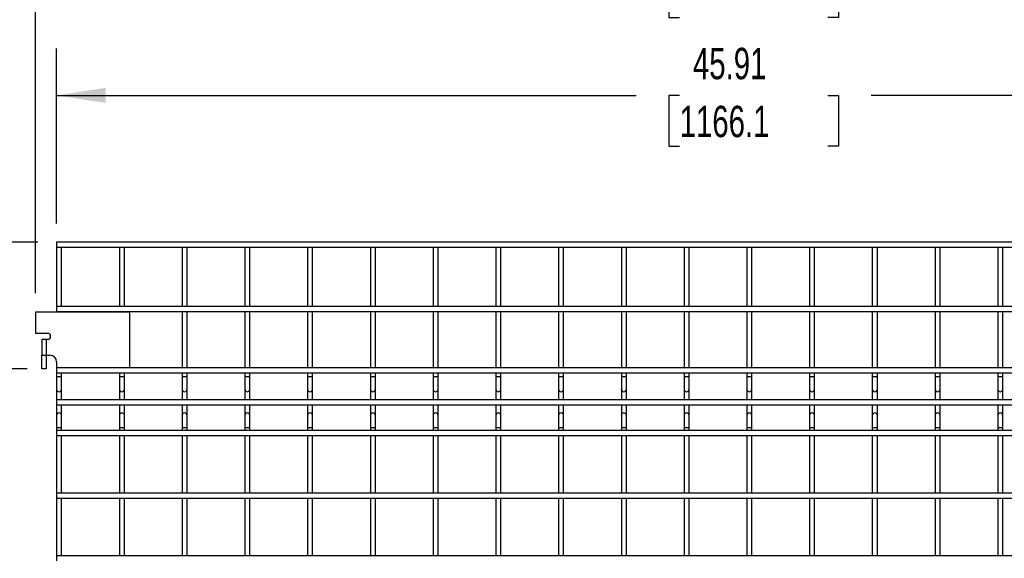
# Model space of a CAD drawing. Header units: inches. Extents: x 0.2 to 10.7, y 0.2 to 8.1.
# Tile 4 of 20: x 1.6 to 4.2, y 3.6 to 5. Entities that reach past the tile are written whole.
import ezdxf

# ---------------------------------------------------------------- set-up
doc = ezdxf.new("R2010")
doc.units = ezdxf.units.IN
doc.header["$MEASUREMENT"] = 0
doc.layers.add('DIMENSIONS', color=140, linetype='Continuous', lineweight=25)
doc.styles.add('SLDTEXTSTYLE0', font='TXT', dxfattribs={"width": 0.7})
doc.dimstyles.new('SLDDIMSTYLE4', dxfattribs={"dimtxt": 0.084961, "dimasz": 0.13, "dimexe": 0, "dimexo": 0.0625, "dimgap": 0.02124, "dimtad": 0, "dimtih": 1, "dimtoh": 1, "dimlfac": 12, "dimrnd": 1e-09, "dimzin": 12, "dimdsep": 46, "dimtxsty": 'SLDTEXTSTYLE0', "dimsah": 1, "dimcen": 0.09, "dimadec": 0, "dimazin": 3, "dimtfac": 1, "dimtofl": 0, "dimtmove": 0, "dimatfit": 3, "dimfxl": 0, "dimfrac": 2, "dimtolj": 1, "dimtzin": 12, "dimarcsym": 0})

# ---------------------------------------------------------------- blocks, each defined once
blk = doc.blocks.new('_D_4')
at = {"layer": 'DIMENSIONS'}
for p, q in [((1.6941, 4.4473), (1.6941, 4.9126)), ((5.52, 4.4473), (5.52, 4.9126)), ((1.6941, 4.7876), (3.2339, 4.7876)), ((3.349, 4.7876), (3.3205, 4.7876)), ((3.3205, 4.7876), (3.3205, 4.6525)), ((3.7428, 4.7876), (3.7713, 4.7876)), ((3.7713, 4.7876), (3.7713, 4.6525)), ((5.52, 4.7876), (3.8579, 4.7876)), ((3.3205, 4.6525), (3.349, 4.6525)), ((3.7713, 4.6525), (3.7428, 4.6525))]:
    blk.add_line(p, q, dxfattribs=at)
for points in [[(1.6941, 4.7876), (1.8241, 4.7676), (1.8241, 4.8076)], [(5.52, 4.7876), (5.39, 4.8076), (5.39, 4.7676)]]:
    blk.add_solid(points, dxfattribs=at)
at = {"layer": 'DIMENSIONS', "char_height": 0.08333, "attachment_point": 1, "style": 'SLDTEXTSTYLE0'}
for s, insert in [('45.91', (3.3843, 4.914)), ('1166.1', (3.349, 4.76))]:
    blk.add_mtext(s, dxfattribs=dict(at, insert=insert))
blk = doc.blocks.new('_D_5')
at = {"layer": 'DIMENSIONS'}
for p, q in [((1.6384, 4.2619), (1.6384, 5.2549)), ((5.5757, 4.2619), (5.5757, 5.2549)), ((1.6384, 5.1299), (3.2339, 5.1299)), ((3.349, 5.1299), (3.3205, 5.1299)), ((3.3205, 5.1299), (3.3205, 4.9949)), ((3.7428, 5.1299), (3.7713, 5.1299)), ((3.7713, 5.1299), (3.7713, 4.9949)), ((5.5757, 5.1299), (3.8579, 5.1299)), ((3.3205, 4.9949), (3.349, 4.9949)), ((3.7713, 4.9949), (3.7428, 4.9949))]:
    blk.add_line(p, q, dxfattribs=at)
for points in [[(1.6384, 5.1299), (1.7684, 5.1099), (1.7684, 5.1499)], [(5.5757, 5.1299), (5.4457, 5.1499), (5.4457, 5.1099)]]:
    blk.add_solid(points, dxfattribs=at)
at = {"layer": 'DIMENSIONS', "char_height": 0.08333, "attachment_point": 1, "style": 'SLDTEXTSTYLE0'}
for s, insert in [('47.25', (3.3843, 5.2564)), ('1200.1', (3.349, 5.1023))]:
    blk.add_mtext(s, dxfattribs=dict(at, insert=insert))
blk = doc.blocks.new('_D_7')
at = {"layer": 'DIMENSIONS'}
for p, q in [((1.6164, 4.0608), (1.0371, 4.0608)), ((1.1621, 4.0608), (1.1621, 3.4308)), ((1.0005, 3.2767), (0.972, 3.2767)), ((0.972, 3.2767), (0.972, 3.1417)), ((1.3237, 3.2767), (1.3522, 3.2767)), ((1.3522, 3.2767), (1.3522, 3.1417)), ((0.972, 3.1417), (1.0005, 3.1417)), ((1.3522, 3.1417), (1.3237, 3.1417)), ((1.1621, 2.4077), (1.1621, 3.1227)), ((1.6441, 2.4077), (1.0371, 2.4077))]:
    blk.add_line(p, q, dxfattribs=at)
for points in [[(1.1621, 4.0608), (1.1421, 3.9308), (1.1821, 3.9308)], [(1.1621, 2.4077), (1.1821, 2.5377), (1.1421, 2.5377)]]:
    blk.add_solid(points, dxfattribs=at)
at = {"layer": 'DIMENSIONS', "char_height": 0.08333, "attachment_point": 1, "style": 'SLDTEXTSTYLE0'}
for s, insert in [('19.84', (1.0005, 3.4032)), ('503.9', (1.0005, 3.2491))]:
    blk.add_mtext(s, dxfattribs=dict(at, insert=insert))
blk = doc.blocks.new('_D_8')
at = {"layer": 'DIMENSIONS'}
for p, q in [((1.6441, 4.3973), (0.6445, 4.3973)), ((0.7695, 4.3973), (0.7695, 3.7674)), ((0.608, 3.6133), (0.5794, 3.6133)), ((0.5794, 3.6133), (0.5794, 3.4783)), ((0.9311, 3.6133), (0.9596, 3.6133)), ((0.9596, 3.6133), (0.9596, 3.4783)), ((0.5794, 3.4783), (0.608, 3.4783)), ((0.9596, 3.4783), (0.9311, 3.4783)), ((0.7695, 2.4077), (0.7695, 3.4593)), ((1.6441, 2.4077), (0.6445, 2.4077))]:
    blk.add_line(p, q, dxfattribs=at)
for points in [[(0.7695, 4.3973), (0.7495, 4.2673), (0.7895, 4.2673)], [(0.7695, 2.4077), (0.7895, 2.5377), (0.7495, 2.5377)]]:
    blk.add_solid(points, dxfattribs=at)
at = {"layer": 'DIMENSIONS', "char_height": 0.08333, "attachment_point": 1, "style": 'SLDTEXTSTYLE0'}
for s, insert in [('23.88', (0.608, 3.7398)), ('606.4', (0.608, 3.5857))]:
    blk.add_mtext(s, dxfattribs=dict(at, insert=insert))

msp = doc.modelspace()

# ---------------------------------------------------------------- linework, layer by layer
for p, q in [((5.51998, 4.3973), (1.69415, 4.3973)), ((1.69415, 4.3973), (1.69415, 4.38396)), ((1.69415, 4.38396), (1.69415, 4.22646)), ((1.69415, 4.38396), (5.51998, 4.38396)), ((1.70748, 4.22646), (1.70748, 4.38396)), ((1.86081, 4.38396), (1.86081, 4.22646)), ((1.87415, 4.22646), (1.87415, 4.38396)), ((2.02748, 4.38396), (2.02748, 4.22646)), ((2.04081, 4.22646), (2.04081, 4.38396)), ((2.19415, 4.38396), (2.19415, 4.22646)), ((2.20748, 4.22646), (2.20748, 4.38396)), ((2.36081, 4.38396), (2.36081, 4.22646)), ((2.37415, 4.22646), (2.37415, 4.38396)), ((2.52748, 4.38396), (2.52748, 4.22646)), ((2.54081, 4.22646), (2.54081, 4.38396)), ((2.69415, 4.38396), (2.69415, 4.22646)), ((2.70748, 4.22646), (2.70748, 4.38396)), ((2.86081, 4.38396), (2.86081, 4.22646)), ((2.87415, 4.22646), (2.87415, 4.38396)), ((3.02748, 4.38396), (3.02748, 4.22646)), ((3.04081, 4.22646), (3.04081, 4.38396)), ((3.19415, 4.38396), (3.19415, 4.22646)), ((3.20748, 4.22646), (3.20748, 4.38396)), ((3.36081, 4.38396), (3.36081, 4.22646)), ((3.37415, 4.22646), (3.37415, 4.38396)), ((3.52748, 4.38396), (3.52748, 4.22646)), ((3.54081, 4.22646), (3.54081, 4.38396)), ((3.69415, 4.38396), (3.69415, 4.22646)), ((3.70748, 4.22646), (3.70748, 4.38396)), ((3.86081, 4.38396), (3.86081, 4.22646)), ((3.87415, 4.22646), (3.87415, 4.38396)), ((4.02748, 4.38396), (4.02748, 4.22646)), ((4.04081, 4.22646), (4.04081, 4.38396)), ((4.19415, 4.38396), (4.19415, 4.22646)), ((4.20748, 4.22646), (4.20748, 4.38396)), ((1.6384, 4.21188), (1.6384, 4.15563)), ((1.8884, 4.21188), (1.6384, 4.21188)), ((5.51998, 4.22646), (1.69415, 4.22646)), ((1.69415, 4.22646), (1.69415, 4.21313)), ((1.69415, 4.21313), (1.69415, 4.21188)), ((1.69415, 4.21313), (5.51998, 4.21313)), ((1.70748, 4.21188), (1.70748, 4.21313)), ((1.86081, 4.21313), (1.86081, 4.21188)), ((1.87415, 4.21188), (1.87415, 4.21313)), ((1.8884, 4.0648), (1.8884, 4.21188)), ((2.02748, 4.21313), (2.02748, 4.06396)), ((2.04081, 4.06396), (2.04081, 4.21313)), ((2.19415, 4.21313), (2.19415, 4.06396)), ((2.20748, 4.06396), (2.20748, 4.21313)), ((2.36081, 4.21313), (2.36081, 4.06396)), ((2.37415, 4.06396), (2.37415, 4.21313)), ((2.52748, 4.21313), (2.52748, 4.06396)), ((2.54081, 4.06396), (2.54081, 4.21313)), ((2.69415, 4.21313), (2.69415, 4.06396)), ((2.70748, 4.06396), (2.70748, 4.21313)), ((2.86081, 4.21313), (2.86081, 4.06396)), ((2.87415, 4.06396), (2.87415, 4.21313)), ((3.02748, 4.21313), (3.02748, 4.06396)), ((3.04081, 4.06396), (3.04081, 4.21313)), ((3.19415, 4.21313), (3.19415, 4.06396)), ((3.20748, 4.06396), (3.20748, 4.21313)), ((3.36081, 4.21313), (3.36081, 4.06396)), ((3.37415, 4.06396), (3.37415, 4.21313)), ((3.52748, 4.21313), (3.52748, 4.06396)), ((3.54081, 4.06396), (3.54081, 4.21313)), ((3.69415, 4.21313), (3.69415, 4.06396)), ((3.70748, 4.06396), (3.70748, 4.21313)), ((3.86081, 4.21313), (3.86081, 4.06396)), ((3.87415, 4.06396), (3.87415, 4.21313)), ((4.02748, 4.21313), (4.02748, 4.06396)), ((4.04081, 4.06396), (4.04081, 4.21313)), ((4.19415, 4.21313), (4.19415, 4.06396)), ((4.20748, 4.06396), (4.20748, 4.21313)), ((1.6384, 4.15563), (1.66998, 4.15563)), ((1.65523, 4.13896), (1.65523, 4.0973)), ((1.6664, 4.13896), (1.65523, 4.13896)), ((1.6664, 4.13896), (1.6664, 4.0973)), ((1.66998, 4.13896), (1.6664, 4.13896)), ((1.65523, 4.0973), (1.6664, 4.0973)), ((1.65523, 4.0608), (1.65523, 4.0973)), ((1.6664, 4.0973), (1.67598, 4.0973)), ((1.6664, 4.0973), (1.6664, 4.0608)), ((1.6664, 4.0608), (1.65523, 4.0608)), ((1.69415, 4.07913), (1.69415, 4.0648)), ((1.69415, 4.0648), (1.69415, 4.06396)), ((1.69415, 4.0648), (1.8884, 4.0648)), ((5.51998, 4.06396), (1.69415, 4.06396)), ((1.69415, 4.06396), (1.69415, 4.05063)), ((1.70748, 4.06396), (1.70748, 4.0648)), ((1.86081, 4.0648), (1.86081, 4.06396)), ((1.87415, 4.06396), (1.87415, 4.0648)), ((1.69415, 4.05063), (5.51998, 4.05063)), ((1.69415, 4.05063), (1.69415, 4.03955)), ((1.69415, 4.03955), (1.69415, 4.00667)), ((1.70081, 4.03955), (1.69415, 4.03955)), ((1.70748, 4.03955), (1.70081, 4.03955)), ((1.70748, 4.03955), (1.70748, 4.05063)), ((1.70748, 4.00667), (1.70748, 4.03955)), ((1.86081, 4.05063), (1.86081, 4.03955)), ((1.86081, 4.03955), (1.86081, 4.00667)), ((1.86748, 4.03955), (1.86081, 4.03955)), ((1.87415, 4.03955), (1.86748, 4.03955)), ((1.87415, 4.03955), (1.87415, 4.05063)), ((1.87415, 4.00667), (1.87415, 4.03955)), ((2.02748, 4.05063), (2.02748, 4.03955)), ((2.02748, 4.03955), (2.02748, 4.00667)), ((2.03415, 4.03955), (2.02748, 4.03955)), ((2.04081, 4.03955), (2.03415, 4.03955)), ((2.04081, 4.03955), (2.04081, 4.05063)), ((2.04081, 4.00667), (2.04081, 4.03955)), ((2.19415, 4.05063), (2.19415, 4.03955)), ((2.19415, 4.03955), (2.19415, 4.00667)), ((2.20081, 4.03955), (2.19415, 4.03955)), ((2.20748, 4.03955), (2.20081, 4.03955)), ((2.20748, 4.03955), (2.20748, 4.05063)), ((2.20748, 4.00667), (2.20748, 4.03955)), ((2.36081, 4.05063), (2.36081, 4.03955)), ((2.36081, 4.03955), (2.36081, 4.00667)), ((2.36748, 4.03955), (2.36081, 4.03955)), ((2.37415, 4.03955), (2.36748, 4.03955)), ((2.37415, 4.03955), (2.37415, 4.05063)), ((2.37415, 4.00667), (2.37415, 4.03955)), ((2.52748, 4.05063), (2.52748, 4.03955)), ((2.52748, 4.03955), (2.52748, 4.00667)), ((2.53415, 4.03955), (2.52748, 4.03955)), ((2.54081, 4.03955), (2.53415, 4.03955)), ((2.54081, 4.03955), (2.54081, 4.05063)), ((2.54081, 4.00667), (2.54081, 4.03955)), ((2.69415, 4.05063), (2.69415, 4.03955)), ((2.69415, 4.03955), (2.69415, 4.00667)), ((2.70081, 4.03955), (2.69415, 4.03955)), ((2.70748, 4.03955), (2.70081, 4.03955)), ((2.70748, 4.03955), (2.70748, 4.05063)), ((2.70748, 4.00667), (2.70748, 4.03955)), ((2.86081, 4.05063), (2.86081, 4.03955)), ((2.86081, 4.03955), (2.86081, 4.00667)), ((2.86748, 4.03955), (2.86081, 4.03955)), ((2.87415, 4.03955), (2.86748, 4.03955)), ((2.87415, 4.03955), (2.87415, 4.05063)), ((2.87415, 4.00667), (2.87415, 4.03955)), ((3.02748, 4.05063), (3.02748, 4.03955)), ((3.02748, 4.03955), (3.02748, 4.00667)), ((3.03415, 4.03955), (3.02748, 4.03955)), ((3.04081, 4.03955), (3.03415, 4.03955)), ((3.04081, 4.03955), (3.04081, 4.05063)), ((3.04081, 4.00667), (3.04081, 4.03955)), ((3.19415, 4.05063), (3.19415, 4.03955)), ((3.19415, 4.03955), (3.19415, 4.00667)), ((3.20081, 4.03955), (3.19415, 4.03955)), ((3.20748, 4.03955), (3.20081, 4.03955)), ((3.20748, 4.03955), (3.20748, 4.05063)), ((3.20748, 4.00667), (3.20748, 4.03955)), ((3.36081, 4.05063), (3.36081, 4.03955)), ((3.36081, 4.03955), (3.36081, 4.00667)), ((3.36748, 4.03955), (3.36081, 4.03955)), ((3.37415, 4.03955), (3.36748, 4.03955)), ((3.37415, 4.03955), (3.37415, 4.05063)), ((3.37415, 4.00667), (3.37415, 4.03955)), ((3.52748, 4.05063), (3.52748, 4.03955)), ((3.52748, 4.03955), (3.52748, 4.00667)), ((3.53415, 4.03955), (3.52748, 4.03955)), ((3.54081, 4.03955), (3.53415, 4.03955)), ((3.54081, 4.03955), (3.54081, 4.05063)), ((3.54081, 4.00667), (3.54081, 4.03955)), ((3.69415, 4.05063), (3.69415, 4.03955)), ((3.69415, 4.03955), (3.69415, 4.00667)), ((3.70081, 4.03955), (3.69415, 4.03955)), ((3.70748, 4.03955), (3.70081, 4.03955)), ((3.70748, 4.03955), (3.70748, 4.05063)), ((3.70748, 4.00667), (3.70748, 4.03955)), ((3.86081, 4.05063), (3.86081, 4.03955)), ((3.86081, 4.03955), (3.86081, 4.00667)), ((3.86748, 4.03955), (3.86081, 4.03955)), ((3.87415, 4.03955), (3.86748, 4.03955)), ((3.87415, 4.03955), (3.87415, 4.05063)), ((3.87415, 4.00667), (3.87415, 4.03955)), ((4.02748, 4.05063), (4.02748, 4.03955)), ((4.02748, 4.03955), (4.02748, 4.00667)), ((4.03415, 4.03955), (4.02748, 4.03955)), ((4.04081, 4.03955), (4.03415, 4.03955)), ((4.04081, 4.03955), (4.04081, 4.05063)), ((4.04081, 4.00667), (4.04081, 4.03955)), ((4.19415, 4.05063), (4.19415, 4.03955)), ((4.19415, 4.03955), (4.19415, 4.00667)), ((4.20081, 4.03955), (4.19415, 4.03955)), ((4.20748, 4.03955), (4.20081, 4.03955)), ((4.20748, 4.03955), (4.20748, 4.05063)), ((4.20748, 4.00667), (4.20748, 4.03955)), ((1.69415, 4.00667), (1.69415, 3.97881)), ((1.70748, 3.97881), (1.70748, 4.00667)), ((1.86081, 4.00667), (1.86081, 3.97881)), ((1.87415, 3.97881), (1.87415, 4.00667)), ((2.02748, 4.00667), (2.02748, 3.97881)), ((2.04081, 3.97881), (2.04081, 4.00667)), ((2.19415, 4.00667), (2.19415, 3.97881)), ((2.20748, 3.97881), (2.20748, 4.00667)), ((2.36081, 4.00667), (2.36081, 3.97881)), ((2.37415, 3.97881), (2.37415, 4.00667)), ((2.52748, 4.00667), (2.52748, 3.97881)), ((2.54081, 3.97881), (2.54081, 4.00667)), ((2.69415, 4.00667), (2.69415, 3.97881)), ((2.70748, 3.97881), (2.70748, 4.00667)), ((2.86081, 4.00667), (2.86081, 3.97881)), ((2.87415, 3.97881), (2.87415, 4.00667)), ((3.02748, 4.00667), (3.02748, 3.97881)), ((3.04081, 3.97881), (3.04081, 4.00667)), ((3.19415, 4.00667), (3.19415, 3.97881)), ((3.20748, 3.97881), (3.20748, 4.00667)), ((3.36081, 4.00667), (3.36081, 3.97881)), ((3.37415, 3.97881), (3.37415, 4.00667)), ((3.52748, 4.00667), (3.52748, 3.97881)), ((3.54081, 3.97881), (3.54081, 4.00667)), ((3.69415, 4.00667), (3.69415, 3.97881)), ((3.70748, 3.97881), (3.70748, 4.00667)), ((3.86081, 4.00667), (3.86081, 3.97881)), ((3.87415, 3.97881), (3.87415, 4.00667)), ((4.02748, 4.00667), (4.02748, 3.97881)), ((4.04081, 3.97881), (4.04081, 4.00667)), ((4.19415, 4.00667), (4.19415, 3.97881)), ((4.20748, 3.97881), (4.20748, 4.00667)), ((5.51998, 3.97881), (1.69415, 3.97881)), ((1.69415, 3.97881), (1.69415, 3.96548)), ((1.69415, 3.96548), (1.69415, 3.937)), ((1.69415, 3.96548), (5.51998, 3.96548)), ((1.70748, 3.937), (1.70748, 3.96548)), ((1.86081, 3.96548), (1.86081, 3.937)), ((1.87415, 3.937), (1.87415, 3.96548)), ((2.02748, 3.96548), (2.02748, 3.937)), ((2.04081, 3.937), (2.04081, 3.96548)), ((2.19415, 3.96548), (2.19415, 3.937)), ((2.20748, 3.937), (2.20748, 3.96548)), ((2.36081, 3.96548), (2.36081, 3.937)), ((2.37415, 3.937), (2.37415, 3.96548)), ((2.52748, 3.96548), (2.52748, 3.937)), ((2.54081, 3.937), (2.54081, 3.96548)), ((2.69415, 3.96548), (2.69415, 3.937)), ((2.70748, 3.937), (2.70748, 3.96548)), ((2.86081, 3.96548), (2.86081, 3.937)), ((2.87415, 3.937), (2.87415, 3.96548)), ((3.02748, 3.96548), (3.02748, 3.937)), ((3.04081, 3.937), (3.04081, 3.96548)), ((3.19415, 3.96548), (3.19415, 3.937)), ((3.20748, 3.937), (3.20748, 3.96548)), ((3.36081, 3.96548), (3.36081, 3.937)), ((3.37415, 3.937), (3.37415, 3.96548)), ((3.52748, 3.96548), (3.52748, 3.937)), ((3.54081, 3.937), (3.54081, 3.96548)), ((3.69415, 3.96548), (3.69415, 3.937)), ((3.70748, 3.937), (3.70748, 3.96548)), ((3.86081, 3.96548), (3.86081, 3.937)), ((3.87415, 3.937), (3.87415, 3.96548)), ((4.02748, 3.96548), (4.02748, 3.937)), ((4.04081, 3.937), (4.04081, 3.96548)), ((4.19415, 3.96548), (4.19415, 3.937)), ((4.20748, 3.937), (4.20748, 3.96548)), ((1.69415, 3.937), (1.69415, 3.90413)), ((1.70748, 3.90413), (1.70748, 3.937)), ((1.86081, 3.937), (1.86081, 3.90413)), ((1.87415, 3.90413), (1.87415, 3.937)), ((2.02748, 3.937), (2.02748, 3.90413)), ((2.04081, 3.90413), (2.04081, 3.937)), ((2.19415, 3.937), (2.19415, 3.90413)), ((2.20748, 3.90413), (2.20748, 3.937)), ((2.36081, 3.937), (2.36081, 3.90413)), ((2.37415, 3.90413), (2.37415, 3.937)), ((2.52748, 3.937), (2.52748, 3.90413)), ((2.54081, 3.90413), (2.54081, 3.937)), ((2.69415, 3.937), (2.69415, 3.90413)), ((2.70748, 3.90413), (2.70748, 3.937)), ((2.86081, 3.937), (2.86081, 3.90413)), ((2.87415, 3.90413), (2.87415, 3.937)), ((3.02748, 3.937), (3.02748, 3.90413)), ((3.04081, 3.90413), (3.04081, 3.937)), ((3.19415, 3.937), (3.19415, 3.90413)), ((3.20748, 3.90413), (3.20748, 3.937)), ((3.36081, 3.937), (3.36081, 3.90413)), ((3.37415, 3.90413), (3.37415, 3.937)), ((3.52748, 3.937), (3.52748, 3.90413)), ((3.54081, 3.90413), (3.54081, 3.937)), ((3.69415, 3.937), (3.69415, 3.90413)), ((3.70748, 3.90413), (3.70748, 3.937)), ((3.86081, 3.937), (3.86081, 3.90413)), ((3.87415, 3.90413), (3.87415, 3.937)), ((4.02748, 3.937), (4.02748, 3.90413)), ((4.04081, 3.90413), (4.04081, 3.937)), ((4.19415, 3.937), (4.19415, 3.90413)), ((4.20748, 3.90413), (4.20748, 3.937)), ((1.69415, 3.90413), (1.69415, 3.8973)), ((1.70748, 3.90413), (1.69415, 3.90413)), ((5.51998, 3.8973), (1.69415, 3.8973)), ((1.69415, 3.8973), (1.69415, 3.88396)), ((1.70748, 3.8973), (1.70748, 3.90413)), ((1.86081, 3.90413), (1.86081, 3.8973)), ((1.87415, 3.90413), (1.86081, 3.90413)), ((1.87415, 3.8973), (1.87415, 3.90413)), ((2.02748, 3.90413), (2.02748, 3.8973)), ((2.04081, 3.90413), (2.02748, 3.90413)), ((2.04081, 3.8973), (2.04081, 3.90413)), ((2.19415, 3.90413), (2.19415, 3.8973)), ((2.20748, 3.90413), (2.19415, 3.90413)), ((2.20748, 3.8973), (2.20748, 3.90413)), ((2.36081, 3.90413), (2.36081, 3.8973)), ((2.37415, 3.90413), (2.36081, 3.90413)), ((2.37415, 3.8973), (2.37415, 3.90413)), ((2.52748, 3.90413), (2.52748, 3.8973)), ((2.54081, 3.90413), (2.52748, 3.90413)), ((2.54081, 3.8973), (2.54081, 3.90413)), ((2.69415, 3.90413), (2.69415, 3.8973)), ((2.70748, 3.90413), (2.69415, 3.90413)), ((2.70748, 3.8973), (2.70748, 3.90413)), ((2.86081, 3.90413), (2.86081, 3.8973)), ((2.87415, 3.90413), (2.86081, 3.90413)), ((2.87415, 3.8973), (2.87415, 3.90413)), ((3.02748, 3.90413), (3.02748, 3.8973)), ((3.04081, 3.90413), (3.02748, 3.90413)), ((3.04081, 3.8973), (3.04081, 3.90413)), ((3.19415, 3.90413), (3.19415, 3.8973)), ((3.20748, 3.90413), (3.19415, 3.90413)), ((3.20748, 3.8973), (3.20748, 3.90413)), ((3.36081, 3.90413), (3.36081, 3.8973)), ((3.37415, 3.90413), (3.36081, 3.90413)), ((3.37415, 3.8973), (3.37415, 3.90413)), ((3.52748, 3.90413), (3.52748, 3.8973)), ((3.54081, 3.90413), (3.52748, 3.90413)), ((3.54081, 3.8973), (3.54081, 3.90413)), ((3.69415, 3.90413), (3.69415, 3.8973)), ((3.70748, 3.90413), (3.69415, 3.90413)), ((3.70748, 3.8973), (3.70748, 3.90413)), ((3.86081, 3.90413), (3.86081, 3.8973)), ((3.87415, 3.90413), (3.86081, 3.90413)), ((3.87415, 3.8973), (3.87415, 3.90413)), ((4.02748, 3.90413), (4.02748, 3.8973)), ((4.04081, 3.90413), (4.02748, 3.90413)), ((4.04081, 3.8973), (4.04081, 3.90413)), ((4.19415, 3.90413), (4.19415, 3.8973)), ((4.20748, 3.90413), (4.19415, 3.90413)), ((4.20748, 3.8973), (4.20748, 3.90413)), ((1.69415, 3.88396), (5.51998, 3.88396)), ((1.69415, 3.88396), (1.69415, 3.73063)), ((1.70748, 3.73063), (1.70748, 3.88396)), ((1.86081, 3.88396), (1.86081, 3.73063)), ((1.87415, 3.73063), (1.87415, 3.88396)), ((2.02748, 3.88396), (2.02748, 3.73063)), ((2.04081, 3.73063), (2.04081, 3.88396)), ((2.19415, 3.88396), (2.19415, 3.73063)), ((2.20748, 3.73063), (2.20748, 3.88396)), ((2.36081, 3.88396), (2.36081, 3.73063)), ((2.37415, 3.73063), (2.37415, 3.88396)), ((2.52748, 3.88396), (2.52748, 3.73063)), ((2.54081, 3.73063), (2.54081, 3.88396)), ((2.69415, 3.88396), (2.69415, 3.73063)), ((2.70748, 3.73063), (2.70748, 3.88396)), ((2.86081, 3.88396), (2.86081, 3.73063)), ((2.87415, 3.73063), (2.87415, 3.88396)), ((3.02748, 3.88396), (3.02748, 3.73063)), ((3.04081, 3.73063), (3.04081, 3.88396)), ((3.19415, 3.88396), (3.19415, 3.73063)), ((3.20748, 3.73063), (3.20748, 3.88396)), ((3.36081, 3.88396), (3.36081, 3.73063)), ((3.37415, 3.73063), (3.37415, 3.88396)), ((3.52748, 3.88396), (3.52748, 3.73063)), ((3.54081, 3.73063), (3.54081, 3.88396)), ((3.69415, 3.88396), (3.69415, 3.73063)), ((3.70748, 3.73063), (3.70748, 3.88396)), ((3.86081, 3.88396), (3.86081, 3.73063)), ((3.87415, 3.73063), (3.87415, 3.88396)), ((4.02748, 3.88396), (4.02748, 3.73063)), ((4.04081, 3.73063), (4.04081, 3.88396)), ((4.19415, 3.88396), (4.19415, 3.73063)), ((4.20748, 3.73063), (4.20748, 3.88396)), ((5.51998, 3.73063), (1.69415, 3.73063)), ((1.69415, 3.73063), (1.69415, 3.7173)), ((1.69415, 3.7173), (1.69415, 3.56396)), ((1.69415, 3.7173), (5.51998, 3.7173)), ((1.70748, 3.56396), (1.70748, 3.7173)), ((1.86081, 3.7173), (1.86081, 3.56396)), ((1.87415, 3.56396), (1.87415, 3.7173)), ((2.02748, 3.7173), (2.02748, 3.56396)), ((2.04081, 3.56396), (2.04081, 3.7173)), ((2.19415, 3.7173), (2.19415, 3.56396)), ((2.20748, 3.56396), (2.20748, 3.7173)), ((2.36081, 3.7173), (2.36081, 3.56396)), ((2.37415, 3.56396), (2.37415, 3.7173)), ((2.52748, 3.7173), (2.52748, 3.56396)), ((2.54081, 3.56396), (2.54081, 3.7173)), ((2.69415, 3.7173), (2.69415, 3.56396)), ((2.70748, 3.56396), (2.70748, 3.7173)), ((2.86081, 3.7173), (2.86081, 3.56396)), ((2.87415, 3.56396), (2.87415, 3.7173)), ((3.02748, 3.7173), (3.02748, 3.56396)), ((3.04081, 3.56396), (3.04081, 3.7173)), ((3.19415, 3.7173), (3.19415, 3.56396)), ((3.20748, 3.56396), (3.20748, 3.7173)), ((3.36081, 3.7173), (3.36081, 3.56396)), ((3.37415, 3.56396), (3.37415, 3.7173)), ((3.52748, 3.7173), (3.52748, 3.56396)), ((3.54081, 3.56396), (3.54081, 3.7173)), ((3.69415, 3.7173), (3.69415, 3.56396)), ((3.70748, 3.56396), (3.70748, 3.7173)), ((3.86081, 3.7173), (3.86081, 3.56396)), ((3.87415, 3.56396), (3.87415, 3.7173)), ((4.02748, 3.7173), (4.02748, 3.56396)), ((4.04081, 3.56396), (4.04081, 3.7173)), ((4.19415, 3.7173), (4.19415, 3.56396)), ((4.20748, 3.56396), (4.20748, 3.7173)), ((5.51998, 3.56396), (1.69415, 3.56396)), ((1.69415, 3.56396), (1.69415, 3.55063))]:
    msp.add_line(p, q)
for centre, radius, start, end in [((1.66998, 4.1473), 0.00833, 270, 90), ((1.67598, 4.07913), 0.01817, 0, 90), ((1.70081, 4.00667), 0.00667, 180, 0), ((1.86748, 4.00667), 0.00667, 180, 0), ((2.03415, 4.00667), 0.00667, 180, 0), ((2.20081, 4.00667), 0.00667, 180, 0), ((2.36748, 4.00667), 0.00667, 180, 0), ((2.53415, 4.00667), 0.00667, 180, 0), ((2.70081, 4.00667), 0.00667, 180, 0), ((2.86748, 4.00667), 0.00667, 180, 0), ((3.03415, 4.00667), 0.00667, 180, 0), ((3.20081, 4.00667), 0.00667, 180, 0), ((3.36748, 4.00667), 0.00667, 180, 0), ((3.53415, 4.00667), 0.00667, 180, 0), ((3.70081, 4.00667), 0.00667, 180, 0), ((3.86748, 4.00667), 0.00667, 180, 0), ((4.03415, 4.00667), 0.00667, 180, 0), ((4.20081, 4.00667), 0.00667, 180, 0), ((1.70081, 3.937), 0.00667, 90, 180), ((1.70081, 3.937), 0.00667, 0, 90), ((1.86748, 3.937), 0.00667, 90, 180), ((1.86748, 3.937), 0.00667, 0, 90), ((2.03415, 3.937), 0.00667, 90, 180), ((2.03415, 3.937), 0.00667, 0, 90), ((2.20081, 3.937), 0.00667, 90, 180), ((2.20081, 3.937), 0.00667, 0, 90), ((2.36748, 3.937), 0.00667, 90, 180), ((2.36748, 3.937), 0.00667, 0, 90), ((2.53415, 3.937), 0.00667, 90, 180), ((2.53415, 3.937), 0.00667, 0, 90), ((2.70081, 3.937), 0.00667, 90, 180), ((2.70081, 3.937), 0.00667, 0, 90), ((2.86748, 3.937), 0.00667, 90, 180), ((2.86748, 3.937), 0.00667, 0, 90), ((3.03415, 3.937), 0.00667, 90, 180), ((3.03415, 3.937), 0.00667, 0, 90), ((3.20081, 3.937), 0.00667, 90, 180), ((3.20081, 3.937), 0.00667, 0, 90), ((3.36748, 3.937), 0.00667, 90, 180), ((3.36748, 3.937), 0.00667, 0, 90), ((3.53415, 3.937), 0.00667, 90, 180), ((3.53415, 3.937), 0.00667, 0, 90), ((3.70081, 3.937), 0.00667, 90, 180), ((3.70081, 3.937), 0.00667, 0, 90), ((3.86748, 3.937), 0.00667, 90, 180), ((3.86748, 3.937), 0.00667, 0, 90), ((4.03415, 3.937), 0.00667, 90, 180), ((4.03415, 3.937), 0.00667, 0, 90), ((4.20081, 3.937), 0.00667, 90, 180), ((4.20081, 3.937), 0.00667, 0, 90)]:
    msp.add_arc(centre, radius, start, end)

# ---------------------------------------------------------------- dimensions: what is measured, and where the dimension line sits
at = {"layer": 'DIMENSIONS'}
for base, p1, p2, picture, middle in [((5.57573, 5.12994), (1.6384, 4.21188), (5.57573, 4.21188), '_D_5', (3.5459, 5.12994)), ((1.69415, 4.78758), (5.51998, 4.3973), (1.69415, 4.3973), '_D_4', (3.5459, 4.78758))]:
    dim = msp.add_linear_dim(base=base, p1=p1, p2=p2, dimstyle='SLDDIMSTYLE4', dxfattribs=at)
    dim.commit()
    dim.dimension.update_dxf_attribs({"geometry": picture, "text_midpoint": middle, "dimtype": 160})
for base, p2, picture, middle in [((0.76954, 4.3973), (1.69415, 4.3973), '_D_8', (0.76954, 3.61335)), ((1.16208, 4.0608), (1.6664, 4.0608), '_D_7', (1.16208, 3.27674))]:
    dim = msp.add_linear_dim(base=base, p1=(1.69415, 2.40771), p2=p2, angle=90, dimstyle='SLDDIMSTYLE4', dxfattribs=at)
    dim.commit()
    dim.dimension.update_dxf_attribs({"geometry": picture, "text_midpoint": middle, "dimtype": 160})

doc.saveas('drawing.dxf')
